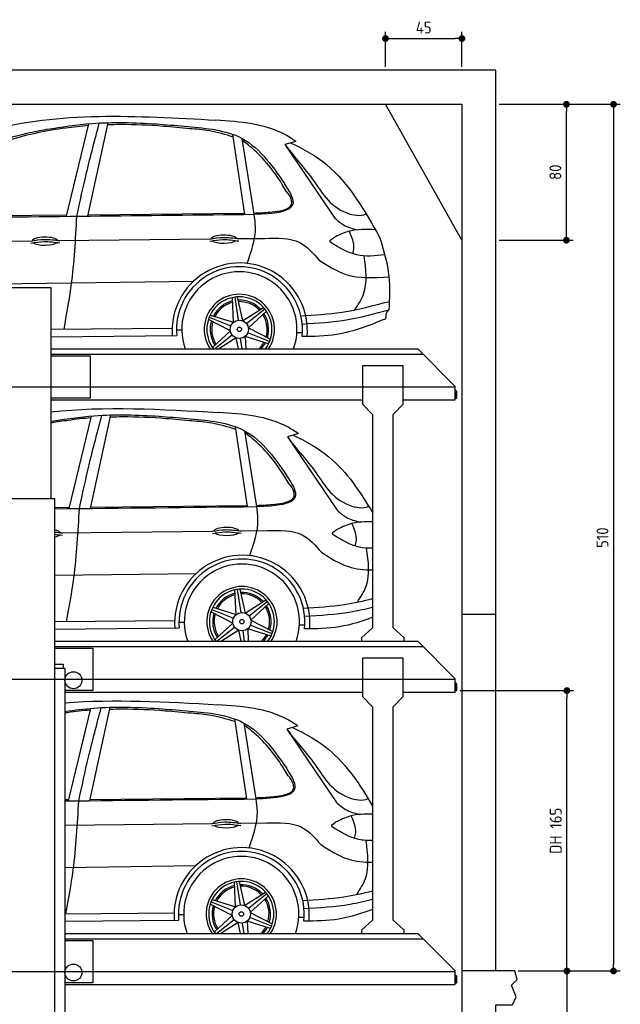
# Model space of a CAD drawing. Header units: millimetres. Extents: x -328 to 6332, y -257 to 9348.
# Tile 5 of 5: x 2797 to 6332, y 3554 to 9348. Entities that reach past the tile are written whole.
import ezdxf

# ---------------------------------------------------------------- set-up
doc = ezdxf.new("R2010")
doc.units = ezdxf.units.MM
doc.linetypes.add('GEN3', pattern=[6.25, 5, -1.25])
for name, color, linetype in [('3', 6, 'GEN3'), ('4', 3, 'Continuous'), ('5', 3, 'Continuous'), ('car', 10, 'Continuous')]:
    doc.layers.add(name, color=color, linetype=linetype)
doc.styles.get("Standard").update_dxf_attribs({"font": 'ISOCP.SHX'})
doc.dimstyles.new('GEN-ISO$0', dxfattribs={"dimscale": 20, "dimtxt": 3.5, "dimasz": 2, "dimexe": 2, "dimexo": 1, "dimgap": 1.5, "dimtad": 1, "dimdec": 1, "dimlfac": 0.1, "dimdsep": 46, "dimtxsty": 'Standard', "dimblk": 'PUNKT', "dimcen": 2, "dimclrd": 256, "dimclre": 256, "dimclrt": 2, "dimadec": 0, "dimazin": 0, "dimtp": 0.1, "dimtm": 0.1, "dimtfac": 0.71, "dimtdec": 1, "dimtmove": 2, "dimatfit": 3, "dimldrblk": 'PUNKT', "dimfxl": 0, "dimtolj": 1, "dimarcsym": 0})

# ---------------------------------------------------------------- blocks, each defined once
blk = doc.blocks.new('PUNKT')
at = {"layer": '4', "color": 0, "linetype": 'ByBlock'}
blk.add_line((-0.5, 0), (-1, 0), dxfattribs=at)
at = {"layer": '4', "color": 0, "linetype": 'ByBlock', "const_width": 0.5}
blk.add_lwpolyline([(-0.25, 0, 1), (0.25, 0, 1)], format="xyb", close=True, dxfattribs=at)
blk = doc.blocks.new('*D7')
at = {"layer": '5', "lineweight": -2}
for p, q in [((5620, 8850), (6332.3, 8850)), ((6292.3, 8810), (6292.3, 3790)), ((5731.2, 3750), (6332.3, 3750))]:
    blk.add_line(p, q, dxfattribs=at)
at = {"layer": 'DEFPOINTS', "color": 0}
for p in [(5600, 8850), (5711.2, 3750), (6292.3, 3750)]:
    blk.add_point(p, dxfattribs=at)
at = {"layer": '5', "lineweight": -2, "xscale": 40, "yscale": 40, "zscale": 40}
for p, rotation in [((6292.3, 8850), 90), ((6292.3, 3750), 270)]:
    blk.add_blockref('PUNKT', p, dxfattribs=dict(at, rotation=rotation))
at = {"layer": '5', "color": 2, "insert": (6227.3, 6300), "char_height": 70, "attachment_point": 5, "rotation": 90}
blk.add_mtext('\\A1;510', dxfattribs=at)
blk = doc.blocks.new('*D8')
at = {"layer": '5', "lineweight": -2}
for p, q in [((5620, 8850), (6055.2, 8850)), ((6015.2, 8090), (6015.2, 8810)), ((5620, 8050), (6055.2, 8050))]:
    blk.add_line(p, q, dxfattribs=at)
at = {"layer": 'DEFPOINTS', "color": 0}
for p in [(5600, 8850), (6015.2, 8850), (5600, 8050)]:
    blk.add_point(p, dxfattribs=at)
at = {"layer": '5', "lineweight": -2, "xscale": 40, "yscale": 40, "zscale": 40}
for p, rotation in [((6015.2, 8850), 90), ((6015.2, 8050), 270)]:
    blk.add_blockref('PUNKT', p, dxfattribs=dict(at, rotation=rotation))
at = {"layer": '5', "color": 2, "insert": (5950.2, 8450), "char_height": 70, "attachment_point": 5, "rotation": 90}
blk.add_mtext('\\A1;80', dxfattribs=at)
blk = doc.blocks.new('*D9')
at = {"layer": '5', "lineweight": -2}
for p, q in [((4950, 9070), (4950, 9276.7)), ((5400, 9070), (5400, 9276.7)), ((4990, 9236.7), (5360, 9236.7))]:
    blk.add_line(p, q, dxfattribs=at)
at = {"layer": 'DEFPOINTS', "color": 0}
for p in [(5400, 9236.7), (4950, 9050), (5400, 9050)]:
    blk.add_point(p, dxfattribs=at)
at = {"layer": '5', "lineweight": -2, "xscale": 40, "yscale": 40, "zscale": 40, "rotation": 180}
blk.add_blockref('PUNKT', (4950, 9236.7), dxfattribs=at)
at = {"layer": '5', "lineweight": -2, "xscale": 40, "yscale": 40, "zscale": 40}
blk.add_blockref('PUNKT', (5400, 9236.7), dxfattribs=at)
at = {"layer": '5', "color": 2, "insert": (5175, 9301.7), "char_height": 70, "attachment_point": 5}
blk.add_mtext('\\A1;45', dxfattribs=at)
blk = doc.blocks.new('*D3')
at = {"layer": '5', "lineweight": -2}
for p, q in [((5390, 5400), (6057.6, 5400)), ((6017.6, 3790), (6017.6, 5360)), ((5731.2, 3750), (6057.6, 3750))]:
    blk.add_line(p, q, dxfattribs=at)
at = {"layer": 'DEFPOINTS', "color": 0}
for p in [(5370, 5400), (6017.6, 5400), (5711.2, 3750)]:
    blk.add_point(p, dxfattribs=at)
at = {"layer": '5', "lineweight": -2, "xscale": 40, "yscale": 40, "zscale": 40}
for p, rotation in [((6017.6, 5400), 90), ((6017.6, 3750), 270)]:
    blk.add_blockref('PUNKT', p, dxfattribs=dict(at, rotation=rotation))
at = {"layer": '5', "color": 2, "insert": (5952.1, 4575), "char_height": 70, "attachment_point": 5, "rotation": 90}
blk.add_mtext('DH 165', dxfattribs=at)
blk = doc.blocks.new('*D4')
at = {"layer": '5', "lineweight": -2}
for p, q in [((5731.2, 3750), (6057.8, 3750)), ((6017.8, 3710), (6017.8, 240)), ((5420, 200), (6057.8, 200))]:
    blk.add_line(p, q, dxfattribs=at)
at = {"layer": 'DEFPOINTS', "color": 0}
for p in [(5711.2, 3750), (5400, 200), (6017.8, 200)]:
    blk.add_point(p, dxfattribs=at)
at = {"layer": '5', "lineweight": -2, "xscale": 40, "yscale": 40, "zscale": 40}
for p, rotation in [((6017.8, 3750), 90), ((6017.8, 200), 270)]:
    blk.add_blockref('PUNKT', p, dxfattribs=dict(at, rotation=rotation))
at = {"layer": '5', "color": 2, "insert": (5952.8, 1975), "char_height": 70, "attachment_point": 5, "rotation": 90}
blk.add_mtext('\\A1;355', dxfattribs=at)

msp = doc.modelspace()

# ---------------------------------------------------------------- linework, layer by layer
for p, q in [((5400, 8050), (4950, 8850)), ((2982, 7770), (2662, 7770)), ((2982, 7410), (5140, 7410)), ((2982, 7370), (3212.5, 7370)), ((3212.5, 7370), (3212.5, 7120)), ((5360, 7190), (5140, 7410)), ((4814.5, 7310), (4814.5, 7085)), ((5054.5, 7310), (4814.5, 7310)), ((5054.5, 7085), (5054.5, 7310)), ((5360, 7110), (5360, 7190)), ((5360, 7157.727), (5360, 7150)), ((3212.5, 7120), (2982, 7120)), ((2982, 7110), (4814.5, 7110)), ((4874.5, 7025), (4814.5, 7085)), ((5054.5, 7085), (4994.5, 7025)), ((5054.5, 7110), (5360, 7110)), ((4874.5, 7025), (4874.5, 6303.134)), ((4994.5, 6311.273), (4994.5, 7025)), ((2641, 6530), (3003.019, 6530)), ((3003, 265), (3003, 6530)), ((4874.5, 6303.134), (4874.5, 5770)), ((4994.5, 5770), (4994.5, 6311.273)), ((5400, 5850), (5600, 5850)), ((4874.5, 5770), (4809.5, 5710)), ((5059.5, 5710), (4994.5, 5770)), ((3003, 5690), (5140, 5690)), ((4809.5, 5710), (4809.5, 5690)), ((5059.5, 5690), (5059.5, 5710)), ((5360, 5470), (5140, 5690)), ((4814.5, 5590), (4814.5, 5365)), ((5054.5, 5590), (4814.5, 5590)), ((5054.5, 5365), (5054.5, 5590)), ((3063, 5530), (3053, 5530)), ((3063, 5530), (3063, 265)), ((5360, 5390), (5360, 5470)), ((3063, 5390), (4814.5, 5390)), ((5054.5, 5390), (5360, 5390)), ((5360, 5437.727), (5360, 5430)), ((4874.5, 5305), (4814.5, 5365)), ((5054.5, 5365), (4994.5, 5305)), ((4874.5, 5305), (4874.5, 4050)), ((4994.5, 4050), (4994.5, 5305)), ((4874.5, 4050), (4809.5, 3990)), ((5059.5, 3990), (4994.5, 4050)), ((3063, 3970), (5140, 3970)), ((4809.5, 3990), (4809.5, 3970)), ((5059.5, 3970), (5059.5, 3990)), ((5360, 3750), (5140, 3970)), ((5360, 3670), (5360, 3750)), ((5360, 3717.727), (5360, 3710)), ((5400, 3750), (5400, 3750)), ((3063, 3670), (5360, 3670))]:
    msp.add_line(p, q)
for points in [[(5600, 3750), (5600, 5850), (5600, 9050), (0, 9050), (0, 0), (5600, 0), (5600, 3550), (5698.53, 3550), (5718.661, 3597.939), (5691.114, 3665.733), (5726.078, 3699.63), (5711.245, 3750), (5400, 3750), (5400, 200), (4950, 192.931), (4950, 91.608), (4850, 91.608), (4850, 176.952), (200, 250), (200, 8850), (5400, 8850), (5400, 3750)], [(2982, 6530), (2982, 7770)], [(2982, 7380), (5170, 7380)], [(3003, 5659.522), (5170, 5660)], [(3003, 5650), (3227.5, 5650)], [(3227.5, 5650), (3227.5, 5400), (3063, 5400)], [(3063, 3939.535), (5170, 3940)], [(3063, 3930), (3227.5, 3930)], [(3227.5, 3930), (3227.5, 3680), (3063, 3680)]]:
    msp.add_lwpolyline(points)
for points in [[(5360, 7157.727, -0.18267581), (5362, 7152.435), (5362, 7120), (5370, 7120), (5370, 7152.435, 0.30561468), (5360, 7167.268)], [(5360, 5437.727, -0.18267581), (5362, 5432.435), (5362, 5400), (5370, 5400), (5370, 5432.435, 0.30561468), (5360, 5447.268)], [(5360, 3717.727, -0.18267581), (5362, 3712.435), (5362, 3680), (5370, 3680), (5370, 3712.435, 0.30561468), (5360, 3727.268)]]:
    msp.add_lwpolyline(points, format="xyb")
msp.add_lwpolyline([(3003, 5530), (3003, 5555), (3053, 5555), (3053, 5530)], close=True)
for centre in [(3112.854, 5461), (3112.854, 3741)]:
    msp.add_circle(centre, 49.854)
at = {"layer": '3'}
for p, q in [((5360, 7185), (295, 7185)), ((5360, 5465), (295, 5465)), ((5360, 3745), (295, 3745))]:
    msp.add_line(p, q, dxfattribs=at)
at = {"layer": 'car'}
for p, q in [((3072.357, 8190.627), (3204.577, 8735.374)), ((3197.723, 8192.003), (3317.416, 8741.658)), ((4122.929, 8202.151), (4051.612, 8672.792)), ((4177.242, 8202.747), (4106.455, 8648.539)), ((4122.711, 8625.249), (4108.411, 8636.222)), ((4422.539, 8631.705), (4358.106, 8613.787)), ((4358.106, 8613.787), (4650.896, 8180.657)), ((2247.906, 8190.337), (3074.314, 8198.689)), ((3199.455, 8199.954), (4121.849, 8209.276)), ((3024.973, 8047.735), (3919.485, 8057.513)), ((4079.167, 8059.259), (4239.855, 8061.015)), ((1932.907, 8035.798), (2867.815, 8046.017)), ((1650.858, 7779.669), (3821.329, 7809.79)), ((4055.982, 7566.977), (4049.19, 7712.554)), ((4062.672, 7714.992), (4083.229, 7578.692)), ((4077.254, 7716.526), (4108.973, 7575.652)), ((4108.973, 7575.652), (4231.651, 7654.323)), ((3912.16, 7596.548), (4040.478, 7546.202)), ((3918.122, 7609.944), (4055.982, 7566.977)), ((4240.503, 7643.867), (4132.742, 7557.913)), ((4249.123, 7632.005), (4142.982, 7534.098)), ((2982, 7525.946), (3694.144, 7532.126)), ((4037, 7516.748), (3907.53, 7583.654)), ((4142.982, 7534.098), (4272.452, 7467.192)), ((2982, 7481.719), (3720.895, 7489.735)), ((3719.397, 7522.59), (3750.802, 7522.345)), ((3930.859, 7418.841), (4037, 7516.748)), ((3943.266, 7410), (4047.239, 7492.933)), ((4071.008, 7475.194), (3969.347, 7410)), ((4085.687, 7410), (4071.008, 7475.194)), ((4261.86, 7440.902), (4123.999, 7483.869)), ((4123.999, 7483.869), (4127.446, 7410)), ((4267.822, 7454.297), (4139.504, 7504.644)), ((4428.529, 7507.64), (4460.579, 7507.125)), ((4106.127, 7410), (4096.752, 7472.154)), ((3087.205, 6470.68), (3219.425, 7015.426)), ((3212.571, 6472.055), (3332.264, 7021.71)), ((4137.776, 6482.204), (4066.46, 6952.845)), ((4192.09, 6482.799), (4121.303, 6928.591)), ((4137.558, 6905.302), (4123.258, 6916.275)), ((4437.386, 6911.758), (4372.954, 6893.84)), ((4372.954, 6893.84), (4665.744, 6460.71)), ((3214.303, 6480.007), (4136.697, 6489.329)), ((3003, 6477.871), (3089.162, 6478.742)), ((3039.821, 6327.788), (3934.333, 6337.566)), ((4094.015, 6339.312), (4254.703, 6341.068)), ((3003, 6078.28), (3836.177, 6089.842)), ((4070.83, 5847.03), (4064.038, 5992.607)), ((4077.519, 5995.045), (4098.077, 5858.745)), ((4092.101, 5996.579), (4123.821, 5855.705)), ((4123.821, 5855.705), (4246.498, 5934.376)), ((4255.351, 5923.919), (4147.59, 5837.966)), ((4263.97, 5912.058), (4157.83, 5814.151)), ((4051.847, 5796.8), (3922.378, 5863.707)), ((3927.007, 5876.601), (4055.325, 5826.255)), ((3932.969, 5889.997), (4070.83, 5847.03)), ((3003, 5806.052), (3708.992, 5812.179)), ((3734.245, 5802.642), (3765.649, 5802.397)), ((3945.706, 5698.893), (4051.847, 5796.8)), ((4157.83, 5814.151), (4287.299, 5747.245)), ((3003, 5761.839), (3735.743, 5769.788)), ((3958.047, 5690), (4062.087, 5772.985)), ((4085.856, 5755.246), (3984.112, 5690)), ((4100.547, 5690), (4085.856, 5755.246)), ((4120.982, 5690), (4111.6, 5752.207)), ((4276.707, 5720.955), (4138.847, 5763.922)), ((4138.847, 5763.922), (4142.296, 5690)), ((4282.67, 5734.35), (4154.352, 5784.697)), ((4443.376, 5787.693), (4475.427, 5787.177)), ((3083.609, 4750.636), (3215.829, 5295.383)), ((3208.976, 4752.011), (3328.668, 5301.667)), ((4134.181, 4762.16), (4062.865, 5232.801)), ((4188.494, 4762.755), (4117.707, 5208.548)), ((4133.963, 5185.258), (4119.663, 5196.231)), ((4433.791, 5191.714), (4369.358, 5173.796)), ((4369.358, 5173.796), (4662.148, 4740.666)), ((3063, 4758.47), (3085.566, 4758.698)), ((3210.707, 4759.963), (4133.101, 4769.285)), ((3063, 4608.037), (3930.738, 4617.522)), ((4090.419, 4619.268), (4251.107, 4621.024)), ((3063, 4359.119), (3832.581, 4369.799)), ((4067.234, 4126.986), (4060.442, 4272.563)), ((4073.924, 4275.001), (4094.481, 4138.701)), ((4088.506, 4276.535), (4120.225, 4135.661)), ((4120.225, 4135.661), (4242.903, 4214.332)), ((4251.755, 4203.875), (4143.995, 4117.922)), ((4260.375, 4192.014), (4154.234, 4094.107)), ((4048.252, 4076.756), (3918.782, 4143.663)), ((3923.412, 4156.557), (4051.73, 4106.211)), ((3929.374, 4169.953), (4067.234, 4126.986)), ((3063, 4086.56), (3705.397, 4092.135)), ((3730.649, 4082.599), (3762.054, 4082.353)), ((3942.111, 3978.849), (4048.252, 4076.756)), ((4279.074, 4014.306), (4150.756, 4064.653)), ((4154.234, 4094.107), (4283.704, 4027.201)), ((4439.781, 4067.649), (4471.831, 4067.133)), ((3063, 4042.485), (3732.148, 4049.744)), ((3954.507, 3970), (4058.491, 4052.942)), ((4082.261, 4035.202), (3980.585, 3970)), ((4096.942, 3970), (4082.261, 4035.202)), ((4117.38, 3970), (4108.005, 4032.163)), ((4273.112, 4000.911), (4135.252, 4043.878)), ((4135.252, 4043.878), (4138.699, 3970))]:
    msp.add_line(p, q, dxfattribs=at)
for centre, radius in [((4089.991, 7525.423), 53.697), ((4089.991, 7525.423), 13.14), ((4104.838, 5805.476), 53.697), ((4104.838, 5805.476), 13.14), ((4101.243, 4085.432), 53.697), ((4101.243, 4085.432), 13.14)]:
    msp.add_circle(centre, radius, dxfattribs=at)
for centre, radius, start, end in [((4092.103, 7517.8), 398.216, 355.0583773, 184.0820567), ((4090.159, 7523.036), 370.762, 353.877842, 185.1530461), ((4089.891, 7525.378), 339.102, 340.1081624, 199.8918376), ((4089.991, 7525.423), 206.829, 326.0783135, 213.9216865), ((4089.991, 7525.423), 191.528, 322.9404865, 217.0595135), ((4089.991, 7525.423), 172.008, 103.4047898, 152.7962756), ((4089.991, 7525.423), 163.324, 103.9828413, 152.2645259), ((4089.991, 7525.423), 172.008, 43.4047898, 92.7962756), ((4089.991, 7525.423), 163.324, 43.9828413, 92.2645259), ((4089.991, 7525.423), 163.324, 343.9828413, 32.2645259), ((4089.991, 7525.423), 172.008, 343.4047898, 32.7962756), ((4089.991, 7525.423), 172.008, 163.4047898, 212.7962756), ((4089.991, 7525.423), 163.324, 163.9828413, 212.2645259), ((4089.991, 7525.423), 163.324, 315.0320427, 332.2645259), ((4089.991, 7525.423), 172.008, 317.8532734, 332.7962756), ((4089.991, 7525.423), 163.324, 223.9828413, 224.9679573), ((4106.951, 5797.853), 398.216, 355.0583773, 184.0820567), ((4105.006, 5803.089), 370.762, 353.877842, 185.1530461), ((4104.738, 5805.431), 339.102, 340.0986891, 199.9013109), ((4104.838, 5805.476), 206.829, 326.0607115, 213.9392885), ((4104.838, 5805.476), 191.528, 322.9207206, 217.0792794), ((4104.838, 5805.476), 172.008, 103.4047898, 152.7962756), ((4104.838, 5805.476), 172.008, 43.4047898, 92.7962756), ((4104.838, 5805.476), 163.324, 43.9828413, 92.2645259), ((4104.838, 5805.476), 163.324, 103.9828413, 152.2645259), ((4104.838, 5805.476), 172.008, 163.4047898, 212.7962756), ((4104.838, 5805.476), 163.324, 343.9828413, 32.2645259), ((4104.838, 5805.476), 172.008, 343.4047898, 32.7962756), ((4104.838, 5805.476), 163.324, 163.9828413, 212.2645259), ((4104.838, 5805.476), 163.324, 223.9828413, 224.9941043), ((4104.838, 5805.476), 163.324, 315.0058957, 332.2645259), ((4104.838, 5805.476), 172.008, 317.8295834, 332.7962756), ((4103.355, 4077.809), 398.216, 355.0583773, 184.0820567), ((4101.411, 4083.045), 370.762, 353.877842, 185.1530461), ((4101.143, 4085.387), 339.102, 340.1065672, 199.8934328), ((4101.243, 4085.432), 206.829, 326.0753497, 213.9246503), ((4101.243, 4085.432), 191.528, 322.9371585, 217.0628415), ((4101.243, 4085.432), 172.008, 103.4047898, 152.7962756), ((4101.243, 4085.432), 163.324, 103.9828413, 152.2645259), ((4101.243, 4085.432), 172.008, 43.4047898, 92.7962756), ((4101.243, 4085.432), 163.324, 43.9828413, 92.2645259), ((4101.243, 4085.432), 163.324, 343.9828413, 32.2645259), ((4101.243, 4085.432), 172.008, 343.4047898, 32.7962756), ((4101.243, 4085.432), 172.008, 163.4047898, 212.7962756), ((4101.243, 4085.432), 163.324, 163.9828413, 212.2645259), ((4101.243, 4085.432), 163.324, 315.0276407, 332.2645259), ((4101.243, 4085.432), 172.008, 317.8492848, 332.7962756), ((4101.243, 4085.432), 163.324, 223.9828413, 224.9723593)]:
    msp.add_arc(centre, radius, start, end, dxfattribs=at)
for centre, start_param, end_param in [((2946.191, 8044.539), 3.30159827, 6.20058583), ((3999.107, 8056.254), 3.30159827, 6.20058583), ((2946.191, 8044.539), 0.41469095, 2.78263354), ((3999.107, 8056.254), 0.41469095, 2.78263354), ((2961.038, 6324.592), 3.30159827, 4.12713917), ((2961.038, 6324.592), 2.15604614, 2.78263354), ((4013.954, 6336.307), 3.30159827, 6.20058583), ((4013.954, 6336.307), 0.41469095, 2.78263354), ((4010.359, 4616.263), 3.30159827, 6.20058583), ((4010.359, 4616.263), 0.41469095, 2.78263354)]:
    msp.add_ellipse(centre, major_axis=(-75.962, 0), ratio=0.31078981, start_param=start_param, end_param=end_param, dxfattribs=at)
for points, knots in [([(1873.289, 8318.405), (2112.024, 8496.715), (2736.902, 8825.541), (3487.626, 8782.939), (3951.34, 8756.625)], [1425.60804142, 1425.60804142, 1425.60804142, 1425.60804142, 2257.12728853, 3600.58664646, 3600.58664646, 3600.58664646, 3600.58664646]), ([(4358.106, 8613.787), (4406.405, 8545.526), (4535.366, 8412.284), (4629.412, 8221.742), (4802.5, 8188.771), (4836.448, 8204.31)], [83.69476525, 83.69476525, 83.69476525, 83.69476525, 349.88845665, 664.17644917, 768.60996904, 768.60996904, 768.60996904, 768.60996904]), ([(4390.895, 8622.905), (4468.513, 8588.182), (4693.531, 8457.686), (4826.067, 8225.467), (4915.71, 8068.403)], [454.44392583, 454.44392583, 454.44392583, 454.44392583, 706.37515419, 1232.87259231, 1232.87259231, 1232.87259231, 1232.87259231]), ([(4915.71, 8068.403), (4938.693, 7991.558), (4980.629, 7851.345), (4973.933, 7705.992), (4969.016, 7640.101)], [0, 0, 0, 0, 238.35696772, 434.91014769, 434.91014769, 434.91014769, 434.91014769]), ([(4938.721, 7582.733), (4866.108, 7552.952), (4702.82, 7486.024), (4527.734, 7483.247), (4458.806, 7483.495)], [0, 0, 0, 0, 317.65843533, 522.70568972, 522.70568972, 522.70568972, 522.70568972]), ([(2982, 6984.896), (3066.407, 6997.683), (3276.861, 7028.957), (3600.818, 7019.646), (3836.626, 6995.365), (3945.91, 6984.112)], [10.68475834, 10.68475834, 10.68475834, 10.68475834, 266.44299655, 648.21891162, 977.97646051, 977.97646051, 977.97646051, 977.97646051]), ([(3217.017, 7005.506), (3172.134, 7000.711), (3093.566, 6992.316), (3015.387, 6980.241), (2982, 6974.301)], [0, 0, 0, 0, 135.42187763, 237.05695073, 237.05695073, 237.05695073, 237.05695073]), ([(4405.743, 6902.958), (4483.361, 6868.235), (4676.866, 6756.014), (4801.98, 6568.565), (4874.5, 6445.604)], [454.44392583, 454.44392583, 454.44392583, 454.44392583, 706.37515419, 1123.86010284, 1123.86010284, 1123.86010284, 1123.86010284]), ([(4372.954, 6893.84), (4421.253, 6825.578), (4550.214, 6692.336), (4644.26, 6501.795), (4817.348, 6468.824), (4851.296, 6484.363)], [83.69476525, 83.69476525, 83.69476525, 83.69476525, 349.88845665, 664.17644917, 768.60996904, 768.60996904, 768.60996904, 768.60996904]), ([(4874.5, 6392.71), (4829.838, 6393.754), (4754.797, 6392.008), (4687.313, 6358.627), (4659.548, 6344.893)], [30.63729318, 30.63729318, 30.63729318, 30.63729318, 162.04579649, 253.90200018, 253.90200018, 253.90200018, 253.90200018]), ([(4874.5, 6237.034), (4847.661, 6236.533), (4765.436, 6241.506), (4692.198, 6286.151), (4642.444, 6316.482)], [84.60969983, 84.60969983, 84.60969983, 84.60969983, 164.73181462, 334.4888499, 334.4888499, 334.4888499, 334.4888499]), ([(4573.171, 6214.007), (4624.516, 6180.585), (4717.644, 6119.964), (4825.077, 6110.203), (4874.5, 6110.167)], [0, 0, 0, 0, 179.65793334, 325.86159334, 325.86159334, 325.86159334, 325.86159334]), ([(4466.464, 5885.626), (4547.777, 5890.221), (4685.467, 5898.001), (4819.75, 5927.462), (4874.5, 5941.004)], [0, 0, 0, 0, 243.68596126, 412.64474428, 412.64474428, 412.64474428, 412.64474428]), ([(4474.223, 5836.907), (4565.041, 5842.65), (4700.071, 5851.189), (4831.605, 5880.668), (4874.5, 5891.352)], [0, 0, 0, 0, 272.18716284, 404.690605, 404.690605, 404.690605, 404.690605]), ([(4874.5, 5831.258), (4815.534, 5808.919), (4682.844, 5765.524), (4542.582, 5763.3), (4473.654, 5763.547)], [103.96386615, 103.96386615, 103.96386615, 103.96386615, 317.65843533, 522.70568972, 522.70568972, 522.70568972, 522.70568972]), ([(3063, 5277.368), (3119.261, 5285.348), (3301.873, 5308.091), (3597.222, 5299.602), (3833.03, 5275.321), (3942.315, 5264.069)], [96.10303521, 96.10303521, 96.10303521, 96.10303521, 266.44299655, 648.21891162, 977.97646051, 977.97646051, 977.97646051, 977.97646051]), ([(3213.421, 5285.462), (3168.538, 5280.667), (3118.339, 5275.303), (3068.298, 5268.437), (3063, 5267.693)], [0, 0, 0, 0, 135.42187763, 151.46370793, 151.46370793, 151.46370793, 151.46370793]), ([(4369.358, 5173.796), (4417.657, 5105.534), (4546.618, 4972.293), (4640.664, 4781.751), (4813.753, 4748.78), (4847.7, 4764.319)], [83.69476525, 83.69476525, 83.69476525, 83.69476525, 349.88845665, 664.17644917, 768.60996904, 768.60996904, 768.60996904, 768.60996904]), ([(4402.147, 5182.914), (4479.765, 5148.191), (4675.268, 5034.812), (4800.959, 4844.645), (4874.5, 4719.451)], [454.44392583, 454.44392583, 454.44392583, 454.44392583, 706.37515419, 1130.76812514, 1130.76812514, 1130.76812514, 1130.76812514]), ([(4874.5, 4672.577), (4828.614, 4673.757), (4752.267, 4672.491), (4683.717, 4638.583), (4655.953, 4624.849)], [27.11199243, 27.11199243, 27.11199243, 27.11199243, 162.04579649, 253.90200018, 253.90200018, 253.90200018, 253.90200018]), ([(4874.5, 4517.069), (4846.42, 4516.355), (4762.888, 4520.823), (4688.603, 4566.107), (4638.848, 4596.438)], [81.03467239, 81.03467239, 81.03467239, 81.03467239, 164.73181462, 334.4888499, 334.4888499, 334.4888499, 334.4888499]), ([(4569.576, 4493.963), (4620.92, 4460.541), (4715.061, 4399.261), (4823.819, 4389.953), (4874.5, 4390.128)], [0, 0, 0, 0, 179.65793334, 329.40488134, 329.40488134, 329.40488134, 329.40488134]), ([(4462.869, 4165.582), (4544.181, 4170.177), (4683.106, 4178.027), (4818.562, 4207.948), (4874.5, 4221.852)], [0, 0, 0, 0, 243.68596126, 416.34365192, 416.34365192, 416.34365192, 416.34365192]), ([(4470.627, 4116.863), (4561.446, 4122.606), (4697.711, 4131.223), (4830.417, 4161.165), (4874.5, 4172.206)], [0, 0, 0, 0, 272.18716284, 408.39322817, 408.39322817, 408.39322817, 408.39322817]), ([(4874.5, 4112.58), (4814.699, 4089.783), (4680.708, 4045.504), (4538.987, 4043.256), (4470.058, 4043.504)], [99.60721042, 99.60721042, 99.60721042, 99.60721042, 317.65843533, 522.70568972, 522.70568972, 522.70568972, 522.70568972])]:
    msp.add_open_spline(points, degree=3, knots=knots, dxfattribs=at)
for points in [[(4422.539, 8631.705), (4361.28, 8669.643), (3951.34, 8756.625)], [(2075.424, 8225.801), (2135.684, 8311.315), (2372.417, 8487.076), (2659.206, 8626.877), (2839.037, 8679.744), (2956.574, 8703.24)], [(3202.169, 8725.453), (3067.647, 8709.866), (2736.305, 8639.114), (2542.264, 8563.406), (2401.84, 8484.296)], [(2956.574, 8703.24), (3220.907, 8736.702), (3602.674, 8734.074), (3931.063, 8704.06)], [(3133.321, 8191.296), (3190.741, 8448.44), (3265.402, 8739.581)], [(4053.987, 8657.121), (3913.52, 8693.583), (3797.202, 8706.365), (3642.518, 8719.757), (3388.569, 8730.105), (3314.658, 8728.99)], [(3931.063, 8704.06), (4084.575, 8659.521), (4355.317, 8384.483)], [(4366.113, 8338.657), (4342.403, 8377.959), (4164.696, 8591.172), (4122.711, 8625.249)], [(4177.242, 8202.747), (4407.737, 8269.95), (4355.317, 8384.483)], [(4398.53, 8270.347), (4395.198, 8291.915), (4366.113, 8338.657)], [(4328.845, 8223.265), (4366.642, 8234.033), (4393.901, 8255.869), (4398.53, 8270.347)], [(3057.549, 7526.601), (3100.326, 7783.057), (3133.321, 8191.296)], [(4135.68, 7913.625), (4184.602, 8128.786), (4177.242, 8202.747)], [(4176.118, 8209.825), (4268.556, 8215.325), (4328.845, 8223.265)], [(4650.896, 8180.657), (4703.493, 8140.418), (4785.558, 8110.911)], [(4890.944, 8111.701), (4729.273, 8100.687), (4644.7, 8064.84)], [(2863.539, 8045.264), (2940.216, 8054.987), (3033.774, 8046.408)], [(3916.169, 8044.397), (3992.846, 8054.12), (4086.404, 8045.541)], [(3916.455, 8056.979), (3993.133, 8066.702), (4086.69, 8058.123)], [(4239.855, 8061.015), (4445.194, 8035.723), (4558.324, 7933.954)], [(4627.596, 8036.429), (4623.751, 8040.529), (4644.7, 8064.84)], [(4757.19, 7970.275), (4763.698, 8003.102), (4737.197, 8102.834)], [(2863.253, 8032.682), (2939.93, 8042.405), (3033.488, 8033.826)], [(4945.738, 7963.239), (4781.007, 7963.748), (4627.596, 8036.429)], [(4769.911, 7640.484), (4820.766, 7733.477), (4824.238, 7957.726)], [(4558.324, 7933.954), (4716.705, 7849.147), (4970.218, 7834.75)], [(4451.617, 7605.574), (4694.366, 7626.918), (4972.265, 7690.258)], [(4459.375, 7556.854), (4730.249, 7583.556), (4969.016, 7640.101)], [(4938.721, 7582.733), (4950.697, 7588.083), (4953.204, 7606.874), (4969.016, 7640.101)], [(3148.169, 6471.349), (3205.588, 6728.492), (3280.25, 7019.634)], [(4068.835, 6937.174), (3928.367, 6973.635), (3812.05, 6986.418), (3657.366, 6999.81), (3403.417, 7010.158), (3329.505, 7009.043)], [(4437.386, 6911.758), (4376.127, 6949.696), (3966.188, 7036.677)], [(3945.91, 6984.112), (4099.423, 6939.574), (4370.165, 6664.536)], [(4380.96, 6618.71), (4357.251, 6658.012), (4179.544, 6871.225), (4137.558, 6905.302)], [(4192.09, 6482.799), (4422.585, 6550.002), (4370.165, 6664.536)], [(4413.377, 6550.4), (4410.045, 6571.968), (4380.96, 6618.71)], [(4343.692, 6503.317), (4381.49, 6514.086), (4408.748, 6535.922), (4413.377, 6550.4)], [(4190.966, 6489.877), (4283.403, 6495.378), (4343.692, 6503.317)], [(3072.397, 5806.654), (3115.174, 6063.11), (3148.169, 6471.349)], [(4150.528, 6193.678), (4199.45, 6408.839), (4192.09, 6482.799)], [(4665.744, 6460.71), (4718.341, 6420.471), (4800.406, 6390.963)], [(4772.038, 6250.328), (4778.546, 6283.155), (4752.045, 6382.887)], [(3931.017, 6324.45), (4007.694, 6334.172), (4101.252, 6325.594)], [(3931.303, 6337.032), (4007.98, 6346.755), (4101.538, 6338.176)], [(4254.703, 6341.068), (4460.042, 6315.775), (4573.171, 6214.007)], [(4642.444, 6316.482), (4638.599, 6320.582), (4659.548, 6344.893)], [(4784.759, 5920.537), (4835.614, 6013.529), (4839.085, 6237.779)], [(3144.574, 4751.305), (3201.993, 5008.448), (3276.655, 5299.59)], [(4065.239, 5217.13), (3924.772, 5253.592), (3808.454, 5266.374), (3653.771, 5279.766), (3399.821, 5290.114), (3325.91, 5288.999)], [(4433.791, 5191.714), (4372.532, 5229.652), (3962.592, 5316.634)], [(3942.315, 5264.069), (4095.828, 5219.53), (4366.569, 4944.492)], [(4377.365, 4898.666), (4353.655, 4937.968), (4175.948, 5151.181), (4133.963, 5185.258)], [(4188.494, 4762.755), (4418.99, 4829.959), (4366.569, 4944.492)], [(4409.782, 4830.356), (4406.45, 4851.924), (4377.365, 4898.666)], [(4340.097, 4783.274), (4377.894, 4794.042), (4405.153, 4815.878), (4409.782, 4830.356)], [(3068.801, 4086.61), (3111.578, 4343.066), (3144.574, 4751.305)], [(4146.933, 4473.634), (4195.854, 4688.795), (4188.494, 4762.755)], [(4187.37, 4769.834), (4279.808, 4775.334), (4340.097, 4783.274)], [(4662.148, 4740.666), (4714.745, 4700.427), (4796.811, 4670.92)], [(4768.443, 4530.284), (4774.95, 4563.111), (4748.449, 4662.843)], [(3927.421, 4604.406), (4004.099, 4614.129), (4097.656, 4605.55)], [(3927.707, 4616.988), (4004.385, 4626.711), (4097.943, 4618.132)], [(4251.107, 4621.024), (4456.446, 4595.731), (4569.576, 4493.963)], [(4638.848, 4596.438), (4635.003, 4600.538), (4655.953, 4624.849)], [(4781.163, 4200.493), (4832.018, 4293.486), (4835.49, 4517.735)]]:
    msp.add_spline(points, degree=3, dxfattribs=at)
for points in [[(2247.021, 8181.575), (2890.428, 8188.632), (3533.835, 8195.689), (4177.242, 8202.747)], [(2982, 7040.57), (3298.096, 7074.59), (3632.142, 7055.634), (3966.188, 7036.677)], [(3003, 6469.757), (3399.363, 6474.104), (3795.726, 6478.452), (4192.09, 6482.799)], [(3003, 6332.72), (3018.2, 6331.065), (3033.411, 6328.763), (3048.622, 6326.461)], [(3003, 6320.106), (3018.105, 6318.454), (3033.22, 6316.166), (3048.336, 6313.879)], [(3063, 5328.371), (3353.81, 5351.18), (3658.201, 5333.907), (3962.592, 5316.634)], [(3063, 4750.41), (3438.165, 4754.525), (3813.329, 4758.64), (4188.494, 4762.755)]]:
    msp.add_open_spline(points, degree=3, dxfattribs=at)
at = {"layer": 'DEFPOINTS', "color": 0, "linetype": 'ByBlock'}
msp.add_point((5313.165, 5390), dxfattribs=at)
msp.add_point((5313.165, 5390), dxfattribs=at)

# ---------------------------------------------------------------- dimensions: what is measured, and where the dimension line sits
at = {"layer": '5'}
dim = msp.add_linear_dim(base=(5400, 9236.653), p1=(4950, 9050), p2=(5400, 9050), dimstyle='GEN-ISO$0', override={"dimlfac": 0.1}, dxfattribs=at)
dim.commit()
dim.dimension.update_dxf_attribs({"geometry": '*D9', "text_midpoint": (5175, 9301.653)})
for base, p1, p2, override, picture, middle in [((6292.315, 3750), (5600, 8850), (5711.245, 3750), {"dimlfac": 0.1}, '*D7', (6227.315, 6300)), ((6015.182, 8850), (5600, 8050), (5600, 8850), {"dimlfac": 0.1}, '*D8', (5950.182, 8450)), ((6017.773, 200), (5711.245, 3750), (5400, 200), {"dimdec": 2, "dimtdec": 0}, '*D4', (5952.773, 1975))]:
    dim = msp.add_linear_dim(base=base, p1=p1, p2=p2, angle=90, dimstyle='GEN-ISO$0', override=override, dxfattribs=at)
    dim.commit()
    dim.dimension.update_dxf_attribs({"geometry": picture, "text_midpoint": middle})
dim = msp.add_linear_dim(base=(6017.564, 5400), p1=(5711.245, 3750), p2=(5370, 5400), angle=90, text='DH <>', dimstyle='GEN-ISO$0', override={"dimscale": 20, "dimlfac": 0.1, "dimtolj": 0}, dxfattribs=at)
dim.commit()
dim.dimension.update_dxf_attribs({"geometry": '*D3', "text_midpoint": (5952.077, 4575)})

doc.saveas('drawing.dxf')
